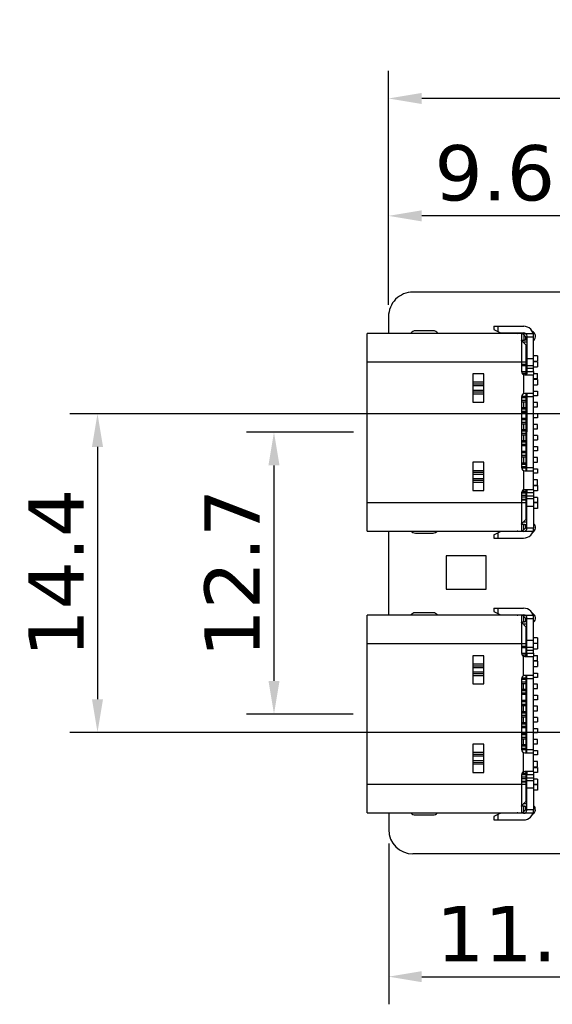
# Model space of a CAD drawing. Header units: millimetres. Extents: x 453.6 to 545.9, y 214.7 to 294.3.
# Tile 2 of 58: x 453.6 to 477.7, y 249.8 to 294.3. Entities that reach past the tile are written whole.
import ezdxf

# ---------------------------------------------------------------- set-up
doc = ezdxf.new("R2010")
doc.units = ezdxf.units.MM
doc.header["$LTSCALE"] = 30.734
doc.header["$PDMODE"] = 3
doc.header["$PDSIZE"] = 0.3125
doc.layers.get('0').update_dxf_attribs({"linetype": 'CONTINUOUS'})
doc.layers.get('Defpoints').update_dxf_attribs({"linetype": 'CONTINUOUS'})
doc.layers.add('dim', color=6, linetype='CONTINUOUS', lineweight=9)
doc.styles.add('Verdana', font='verdana.ttf', dxfattribs={"height": 2.5})
doc.dimstyles.new('aaaaaaaa 3.0', dxfattribs={"dimtxt": 2.5, "dimasz": 1.5, "dimexe": 1.25, "dimexo": 0.625, "dimtad": 1, "dimdec": 1, "dimzin": 9, "dimdsep": 46, "dimtxsty": 'Verdana', "dimcen": 0, "dimazin": 0, "dimtfac": 1, "dimtofl": 0, "dimtmove": 0, "dimatfit": 3, "dimfxl": 1, "dimlwd": 25, "dimlwe": 25, "dimarcsym": 0})

# ---------------------------------------------------------------- blocks, each defined once
blk = doc.blocks.new('*D43')
at = {"layer": 'Defpoints', "color": 0}
for p in [(470.333, 290.736), (470.333, 280.776), (531.743, 280.765)]:
    blk.add_point(p, dxfattribs=at)
at = {"layer": 'dim', "color": 0, "lineweight": 25}
for p, q in [((470.333, 281.401), (470.333, 291.986)), ((531.743, 281.39), (531.743, 291.986)), ((530.243, 290.736), (471.833, 290.736))]:
    blk.add_line(p, q, dxfattribs=at)
at = {"layer": 'dim', "color": 0}
for points in [[(471.833, 290.986), (471.833, 290.486), (470.333, 290.736)], [(530.243, 290.486), (530.243, 290.986), (531.743, 290.736)]]:
    blk.add_solid(points, dxfattribs=at)
at = {"layer": 'dim', "color": 0, "insert": (501.038, 292.66), "char_height": 2.5, "attachment_point": 5, "style": 'Verdana'}
blk.add_mtext('61.4', dxfattribs=at)
blk = doc.blocks.new('*D45')
at = {"layer": 'Defpoints', "color": 0}
for p in [(482.273, 276.474), (457.168, 262.063), (482.271, 262.063)]:
    blk.add_point(p, dxfattribs=at)
at = {"layer": 'dim', "color": 0, "lineweight": 25}
for p, q in [((481.648, 276.474), (455.918, 276.474)), ((457.168, 274.974), (457.168, 263.563)), ((481.646, 262.063), (455.918, 262.063))]:
    blk.add_line(p, q, dxfattribs=at)
at = {"layer": 'dim', "color": 0}
for points in [[(457.418, 274.974), (456.918, 274.974), (457.168, 276.474)], [(456.918, 263.563), (457.418, 263.563), (457.168, 262.063)]]:
    blk.add_solid(points, dxfattribs=at)
at = {"layer": 'dim', "color": 0, "insert": (455.289, 269.268), "char_height": 2.5, "attachment_point": 5, "rotation": 90, "style": 'Verdana'}
blk.add_mtext('14.4', dxfattribs=at)
blk = doc.blocks.new('*D46')
at = {"layer": 'Defpoints', "color": 0}
for p in [(469.366, 275.641), (465.151, 262.891), (469.364, 262.891)]:
    blk.add_point(p, dxfattribs=at)
at = {"layer": 'dim', "color": 0, "lineweight": 25}
for p, q in [((468.741, 275.641), (463.901, 275.641)), ((465.151, 274.141), (465.151, 264.391)), ((468.739, 262.891), (463.901, 262.891))]:
    blk.add_line(p, q, dxfattribs=at)
at = {"layer": 'dim', "color": 0}
for points in [[(465.401, 274.141), (464.901, 274.141), (465.151, 275.641)], [(464.901, 264.391), (465.401, 264.391), (465.151, 262.891)]]:
    blk.add_solid(points, dxfattribs=at)
at = {"layer": 'dim', "color": 0, "insert": (463.25, 269.266), "char_height": 2.5, "attachment_point": 5, "rotation": 90, "style": 'Verdana'}
blk.add_mtext('12.7', dxfattribs=at)
blk = doc.blocks.new('*D50')
at = {"layer": 'Defpoints', "color": 0}
for p in [(482.271, 262.063), (470.339, 257.665), (482.271, 251.01)]:
    blk.add_point(p, dxfattribs=at)
at = {"layer": 'dim', "color": 0, "lineweight": 25}
for p, q in [((482.271, 261.438), (482.271, 249.76)), ((470.339, 257.04), (470.339, 249.76)), ((471.839, 251.01), (480.771, 251.01))]:
    blk.add_line(p, q, dxfattribs=at)
at = {"layer": 'dim', "color": 0}
for points in [[(471.839, 251.26), (471.839, 250.76), (470.339, 251.01)], [(480.771, 250.76), (480.771, 251.26), (482.271, 251.01)]]:
    blk.add_solid(points, dxfattribs=at)
at = {"layer": 'dim', "color": 0, "insert": (476.305, 252.935), "char_height": 2.5, "attachment_point": 5, "style": 'Verdana'}
blk.add_mtext('11.9', dxfattribs=at)
blk = doc.blocks.new('*D51')
at = {"layer": 'Defpoints', "color": 0}
for p in [(470.333, 285.426), (470.333, 280.876), (479.943, 280.174)]:
    blk.add_point(p, dxfattribs=at)
at = {"layer": 'dim', "color": 0, "lineweight": 25}
for p, q in [((470.333, 281.501), (470.333, 286.676)), ((479.943, 280.799), (479.943, 286.676)), ((478.443, 285.426), (471.833, 285.426))]:
    blk.add_line(p, q, dxfattribs=at)
at = {"layer": 'dim', "color": 0}
for points in [[(471.833, 285.676), (471.833, 285.176), (470.333, 285.426)], [(478.443, 285.176), (478.443, 285.676), (479.943, 285.426)]]:
    blk.add_solid(points, dxfattribs=at)
at = {"layer": 'dim', "color": 0, "insert": (475.138, 287.352), "char_height": 2.5, "attachment_point": 5, "style": 'Verdana'}
blk.add_mtext('9.6', dxfattribs=at)

msp = doc.modelspace()

# ---------------------------------------------------------------- linework, layer by layer
at = {"linetype": 'Continuous'}
for p, q in [((484.429, 281.976), (471.433, 281.976)), ((470.333, 280.875), (470.333, 280.111)), ((472.349, 280.226), (471.549, 280.226)), ((475.097, 280.43), (475.097, 280.28)), ((475.097, 280.43), (476.447, 280.43)), ((475.097, 280.28), (475.397, 280.13)), ((475.297, 280.18), (475.297, 280.43)), ((469.365, 271.171), (469.367, 280.111)), ((476.397, 280.11), (469.367, 280.111)), ((475.397, 280.13), (476.447, 280.13)), ((475.527, 280.13), (475.527, 280.11)), ((475.677, 280.11), (475.677, 280.13)), ((476.347, 280.094), (476.347, 278.39)), ((476.547, 279.59), (476.347, 279.79)), ((476.399, 280.11), (476.878, 280.11)), ((476.547, 279.96), (476.399, 280.108)), ((476.412, 279.725), (476.597, 279.725)), ((476.447, 280.06), (476.447, 279.81)), ((476.447, 279.81), (476.483, 279.81)), ((476.597, 279.81), (476.483, 279.81)), ((476.547, 279.81), (476.547, 279.96)), ((476.547, 279.96), (476.897, 279.96)), ((476.597, 278.39), (476.597, 279.98)), ((476.897, 278.39), (476.897, 279.98)), ((476.547, 279.59), (476.547, 278.246)), ((469.367, 278.831), (476.547, 278.83)), ((476.547, 279.24), (476.597, 279.24)), ((476.597, 278.98), (476.897, 278.98)), ((477.075, 279.09), (476.897, 279.09)), ((476.897, 278.85), (477.075, 278.85)), ((477.075, 278.83), (476.897, 278.83)), ((477.075, 279.09), (477.075, 278.85)), ((477.075, 278.83), (477.075, 278.59)), ((476.547, 278.702), (476.347, 278.702)), ((476.547, 278.642), (476.347, 278.642)), ((476.597, 278.659), (476.897, 278.659)), ((476.897, 278.518), (476.597, 278.518)), ((476.597, 278.39), (476.897, 278.39)), ((476.897, 278.59), (477.075, 278.59)), ((474.147, 278.281), (474.146, 277)), ((474.647, 278.28), (474.147, 278.281)), ((474.646, 277), (474.647, 278.28)), ((476.547, 278.375), (476.349, 278.375)), ((476.368, 278.315), (476.547, 278.315)), ((476.447, 277.381), (476.447, 278.315)), ((476.497, 278.24), (476.871, 278.24)), ((476.896, 273.04), (476.897, 278.24)), ((476.897, 278.29), (477.075, 278.29)), ((477.075, 278.05), (476.897, 278.05)), ((477.075, 278.03), (476.897, 278.03)), ((477.075, 278.05), (477.075, 278.29)), ((477.075, 278.03), (477.075, 277.79)), ((474.147, 277.914), (474.647, 277.914)), ((474.147, 277.826), (474.647, 277.826)), ((474.647, 277.734), (474.147, 277.734)), ((474.147, 277.546), (474.647, 277.546)), ((476.897, 277.79), (477.075, 277.79)), ((476.897, 277.49), (477.075, 277.49)), ((477.075, 277.49), (477.075, 277.29)), ((474.647, 277.455), (474.147, 277.455)), ((474.647, 277.366), (474.147, 277.366)), ((476.346, 277.24), (476.346, 274.04)), ((476.546, 277.2), (476.346, 277.2)), ((476.546, 277.08), (476.346, 277.08)), ((476.547, 277.26), (476.35, 277.26)), ((476.897, 277.39), (476.497, 277.39)), ((476.547, 277.39), (476.546, 273.89)), ((476.596, 273.89), (476.597, 277.39)), ((476.897, 277.24), (476.597, 277.24)), ((477.075, 277.29), (476.897, 277.29)), ((474.146, 277), (474.646, 277)), ((476.346, 277.02), (476.546, 277.02)), ((476.346, 276.76), (476.546, 276.76)), ((476.346, 276.7), (476.546, 276.7)), ((476.446, 276.76), (476.446, 277.02)), ((477.075, 276.99), (476.896, 276.99)), ((476.896, 276.79), (477.075, 276.79)), ((477.075, 276.79), (477.075, 276.99)), ((476.546, 276.58), (476.346, 276.58)), ((476.546, 276.52), (476.346, 276.52)), ((476.546, 276.26), (476.346, 276.26)), ((476.546, 276.2), (476.346, 276.2)), ((476.896, 276.49), (477.075, 276.49)), ((477.075, 276.29), (476.896, 276.29)), ((477.075, 276.49), (477.075, 276.29)), ((476.546, 276.08), (476.346, 276.08)), ((476.346, 276.02), (476.546, 276.02)), ((476.346, 275.76), (476.546, 275.76)), ((476.446, 275.76), (476.446, 276.02)), ((477.074, 275.99), (476.896, 275.99)), ((476.896, 275.79), (477.074, 275.79)), ((477.074, 275.79), (477.074, 275.99)), ((476.346, 275.7), (476.546, 275.7)), ((476.546, 275.58), (476.346, 275.58)), ((476.346, 275.52), (476.546, 275.52)), ((476.346, 275.26), (476.546, 275.26)), ((476.446, 275.26), (476.446, 275.52)), ((477.074, 275.49), (476.896, 275.49)), ((476.896, 275.29), (477.074, 275.29)), ((477.074, 275.49), (477.074, 275.29)), ((476.346, 275.2), (476.546, 275.2)), ((476.546, 275.08), (476.346, 275.08)), ((476.546, 275.02), (476.346, 275.02)), ((476.896, 274.99), (477.074, 274.99)), ((477.074, 274.99), (477.074, 274.79)), ((476.546, 274.76), (476.346, 274.76)), ((476.546, 274.7), (476.346, 274.7)), ((476.546, 274.58), (476.346, 274.58)), ((476.346, 274.52), (476.546, 274.52)), ((476.446, 274.26), (476.446, 274.52)), ((477.074, 274.79), (476.896, 274.79)), ((477.074, 274.49), (476.896, 274.49)), ((477.074, 274.29), (477.074, 274.49)), ((474.146, 274.281), (474.146, 273)), ((474.646, 274.28), (474.146, 274.281)), ((474.646, 273), (474.646, 274.28)), ((476.346, 274.26), (476.546, 274.26)), ((476.346, 274.2), (476.546, 274.2)), ((476.546, 274.08), (476.346, 274.08)), ((476.546, 274.02), (476.349, 274.02)), ((476.596, 274.04), (476.896, 274.04)), ((476.896, 274.29), (477.074, 274.29)), ((476.896, 273.99), (477.074, 273.99)), ((477.074, 273.99), (477.074, 273.79)), ((474.146, 273.914), (474.646, 273.914)), ((474.146, 273.826), (474.646, 273.826)), ((474.646, 273.734), (474.146, 273.734)), ((474.146, 273.546), (474.646, 273.546)), ((476.446, 272.96), (476.446, 273.898)), ((476.496, 273.89), (476.896, 273.89)), ((477.074, 273.79), (476.896, 273.79)), ((477.074, 273.49), (476.896, 273.49)), ((477.074, 273.25), (477.074, 273.49)), ((474.646, 273.455), (474.146, 273.455)), ((474.646, 273.366), (474.146, 273.366)), ((476.87, 273.04), (476.496, 273.04)), ((476.546, 273.034), (476.546, 271.69)), ((476.896, 273.25), (477.074, 273.25)), ((476.896, 273.23), (477.074, 273.23)), ((477.074, 273.23), (477.074, 272.99)), ((474.146, 273), (474.646, 273)), ((476.346, 272.89), (476.345, 271.186)), ((476.546, 272.78), (476.346, 272.78)), ((476.346, 272.72), (476.546, 272.72)), ((476.346, 272.607), (476.546, 272.607)), ((476.347, 272.9), (476.546, 272.9)), ((476.365, 272.96), (476.546, 272.96)), ((476.595, 271.3), (476.596, 272.89)), ((476.896, 272.89), (476.596, 272.89)), ((476.596, 272.761), (476.896, 272.761)), ((476.896, 272.621), (476.596, 272.621)), ((476.896, 272.89), (476.895, 271.3)), ((477.074, 272.99), (476.896, 272.99)), ((477.074, 272.69), (476.896, 272.69)), ((477.074, 272.69), (477.074, 272.455)), ((476.546, 272.45), (469.366, 272.451)), ((476.346, 272.577), (476.546, 272.577)), ((476.596, 272.3), (476.896, 272.3)), ((477.074, 272.455), (476.896, 272.455)), ((477.074, 272.44), (476.896, 272.44)), ((477.074, 272.19), (476.896, 272.19)), ((477.074, 272.44), (477.074, 272.19)), ((476.596, 272.04), (476.546, 272.04)), ((476.345, 271.49), (476.546, 271.69)), ((476.545, 271.32), (476.397, 271.172)), ((476.596, 271.575), (476.43, 271.575)), ((476.445, 271.47), (476.445, 271.22)), ((476.482, 271.47), (476.445, 271.47)), ((476.482, 271.47), (476.595, 271.47)), ((476.545, 271.32), (476.545, 271.47)), ((476.545, 271.32), (476.895, 271.32)), ((469.365, 271.171), (476.395, 271.17)), ((470.335, 271.171), (470.336, 267.361)), ((471.547, 271.076), (472.347, 271.076)), ((475.095, 271), (475.395, 271.15)), ((475.095, 271), (475.095, 270.85)), ((475.095, 270.85), (476.445, 270.85)), ((475.295, 270.85), (475.295, 271.1)), ((476.445, 271.15), (475.395, 271.15)), ((475.525, 271.17), (475.525, 271.15)), ((475.675, 271.15), (475.675, 271.17)), ((476.397, 271.17), (476.876, 271.17)), ((472.943, 270.043), (472.943, 268.543)), ((474.743, 270.043), (472.943, 270.043)), ((474.743, 268.543), (474.743, 270.043)), ((472.943, 268.543), (474.743, 268.543)), ((469.363, 258.421), (469.365, 267.361)), ((476.395, 267.36), (469.365, 267.361)), ((472.347, 267.476), (471.547, 267.476)), ((475.095, 267.68), (475.095, 267.53)), ((475.095, 267.68), (476.445, 267.68)), ((475.095, 267.53), (475.395, 267.38)), ((475.295, 267.43), (475.295, 267.68)), ((475.395, 267.38), (476.445, 267.38)), ((475.525, 267.38), (475.525, 267.36)), ((475.675, 267.36), (475.675, 267.38)), ((476.345, 267.344), (476.344, 265.64)), ((476.396, 267.36), (476.876, 267.36)), ((476.545, 267.21), (476.396, 267.358)), ((476.445, 267.31), (476.445, 267.06)), ((476.545, 266.84), (476.345, 267.04)), ((476.41, 266.975), (476.595, 266.975)), ((476.445, 267.06), (476.481, 267.06)), ((476.595, 267.06), (476.481, 267.06)), ((476.545, 266.84), (476.544, 265.496)), ((476.545, 267.06), (476.545, 267.21)), ((476.545, 267.21), (476.895, 267.21)), ((476.594, 265.64), (476.595, 267.23)), ((476.894, 265.64), (476.895, 267.23)), ((476.545, 266.49), (476.595, 266.49)), ((469.365, 266.081), (476.545, 266.08)), ((476.545, 265.953), (476.345, 265.953)), ((476.595, 266.23), (476.895, 266.23)), ((476.595, 265.909), (476.895, 265.909)), ((477.073, 266.34), (476.895, 266.34)), ((476.895, 266.1), (477.073, 266.1)), ((477.073, 266.08), (476.895, 266.08)), ((477.073, 266.34), (477.073, 266.1)), ((477.073, 266.08), (477.073, 265.84)), ((474.144, 265.531), (474.144, 264.25)), ((474.644, 265.531), (474.144, 265.531)), ((474.644, 264.25), (474.644, 265.531)), ((476.545, 265.893), (476.345, 265.893)), ((476.544, 265.625), (476.347, 265.625)), ((476.366, 265.565), (476.544, 265.565)), ((476.444, 264.632), (476.444, 265.565)), ((476.494, 265.49), (476.869, 265.49)), ((476.894, 265.768), (476.594, 265.768)), ((476.594, 265.64), (476.894, 265.64)), ((476.894, 265.54), (477.073, 265.54)), ((476.894, 260.29), (476.894, 265.49)), ((476.895, 265.84), (477.073, 265.84)), ((477.073, 265.3), (477.073, 265.54)), ((474.144, 265.165), (474.644, 265.165)), ((474.144, 265.076), (474.644, 265.076)), ((477.073, 265.3), (476.894, 265.3)), ((477.073, 265.28), (476.894, 265.28)), ((476.894, 265.04), (477.073, 265.04)), ((477.073, 265.28), (477.073, 265.04)), ((474.644, 264.984), (474.144, 264.984)), ((474.144, 264.797), (474.644, 264.796)), ((474.644, 264.705), (474.144, 264.705)), ((474.644, 264.616), (474.144, 264.616)), ((476.894, 264.64), (476.494, 264.64)), ((476.544, 264.64), (476.544, 261.14)), ((476.594, 261.14), (476.594, 264.64)), ((476.894, 264.74), (477.072, 264.74)), ((477.072, 264.74), (477.072, 264.54)), ((474.144, 264.25), (474.644, 264.25)), ((476.344, 264.49), (476.344, 261.29)), ((476.544, 264.45), (476.344, 264.45)), ((476.544, 264.33), (476.344, 264.33)), ((476.344, 264.27), (476.544, 264.27)), ((476.544, 264.51), (476.347, 264.51)), ((476.444, 264.01), (476.444, 264.27)), ((476.894, 264.49), (476.594, 264.49)), ((477.072, 264.54), (476.894, 264.54)), ((477.072, 264.24), (476.894, 264.24)), ((477.072, 264.04), (477.072, 264.24)), ((476.344, 264.01), (476.544, 264.01)), ((476.344, 263.95), (476.544, 263.95)), ((476.544, 263.83), (476.344, 263.83)), ((476.544, 263.77), (476.344, 263.77)), ((476.894, 264.04), (477.072, 264.04)), ((476.894, 263.74), (477.072, 263.74)), ((477.072, 263.74), (477.072, 263.54)), ((476.544, 263.51), (476.344, 263.51)), ((476.544, 263.45), (476.344, 263.45)), ((476.544, 263.33), (476.344, 263.33)), ((476.344, 263.27), (476.544, 263.27)), ((476.444, 263.01), (476.444, 263.27)), ((477.072, 263.54), (476.894, 263.54)), ((477.072, 263.24), (476.894, 263.24)), ((477.072, 263.04), (477.072, 263.24)), ((476.344, 263.01), (476.544, 263.01)), ((476.344, 262.95), (476.544, 262.95)), ((476.544, 262.83), (476.344, 262.83)), ((476.894, 263.04), (477.072, 263.04)), ((476.344, 262.77), (476.544, 262.77)), ((476.344, 262.51), (476.544, 262.51)), ((476.344, 262.45), (476.544, 262.45)), ((476.444, 262.51), (476.444, 262.77)), ((477.072, 262.74), (476.894, 262.74)), ((476.894, 262.54), (477.072, 262.54)), ((477.072, 262.74), (477.072, 262.54)), ((476.544, 262.33), (476.344, 262.33)), ((476.544, 262.27), (476.344, 262.27)), ((476.544, 262.01), (476.344, 262.01)), ((476.544, 261.95), (476.344, 261.95)), ((476.894, 262.24), (477.072, 262.24)), ((477.072, 262.04), (476.894, 262.04)), ((477.072, 262.24), (477.072, 262.04)), ((474.144, 261.531), (474.144, 260.25)), ((474.644, 261.531), (474.144, 261.531)), ((474.644, 260.25), (474.644, 261.531)), ((476.544, 261.83), (476.344, 261.83)), ((476.344, 261.77), (476.544, 261.77)), ((476.344, 261.51), (476.544, 261.51)), ((476.444, 261.51), (476.444, 261.77)), ((477.072, 261.74), (476.894, 261.74)), ((476.894, 261.54), (477.072, 261.54)), ((477.072, 261.54), (477.072, 261.74)), ((474.144, 261.165), (474.644, 261.165)), ((474.144, 261.076), (474.644, 261.076)), ((476.344, 261.45), (476.544, 261.45)), ((476.544, 261.33), (476.344, 261.33)), ((476.544, 261.27), (476.347, 261.27)), ((476.444, 260.21), (476.444, 261.149)), ((476.494, 261.14), (476.894, 261.14)), ((476.594, 261.29), (476.894, 261.29)), ((476.894, 261.24), (477.072, 261.24)), ((477.072, 261.04), (476.894, 261.04)), ((477.072, 261.24), (477.072, 261.04)), ((474.644, 260.984), (474.144, 260.984)), ((474.144, 260.797), (474.644, 260.796)), ((474.644, 260.705), (474.144, 260.705)), ((474.644, 260.616), (474.144, 260.616)), ((477.072, 260.74), (476.894, 260.74)), ((477.072, 260.5), (477.072, 260.74)), ((474.144, 260.25), (474.644, 260.25)), ((476.344, 260.14), (476.343, 258.436)), ((476.345, 260.15), (476.544, 260.15)), ((476.363, 260.21), (476.544, 260.21)), ((476.868, 260.29), (476.494, 260.29)), ((476.544, 260.284), (476.543, 258.94)), ((476.593, 258.55), (476.594, 260.14)), ((476.894, 260.14), (476.594, 260.14)), ((476.894, 260.14), (476.893, 258.55)), ((476.894, 260.5), (477.072, 260.5)), ((476.894, 260.48), (477.072, 260.48)), ((477.072, 260.24), (476.894, 260.24)), ((477.072, 260.48), (477.072, 260.24)), ((476.543, 259.7), (469.363, 259.701)), ((476.543, 260.03), (476.343, 260.03)), ((476.343, 259.97), (476.543, 259.97)), ((476.343, 259.858), (476.543, 259.858)), ((476.343, 259.828), (476.543, 259.828)), ((476.593, 260.012), (476.893, 260.012)), ((476.893, 259.871), (476.593, 259.871)), ((477.072, 259.94), (476.893, 259.94)), ((477.072, 259.705), (476.893, 259.705)), ((477.072, 259.69), (476.893, 259.69)), ((477.072, 259.94), (477.072, 259.705)), ((477.072, 259.69), (477.072, 259.44)), ((476.593, 259.29), (476.543, 259.29)), ((476.593, 259.55), (476.893, 259.55)), ((477.072, 259.44), (476.893, 259.44)), ((476.343, 258.74), (476.543, 258.94)), ((476.593, 258.825), (476.428, 258.825)), ((469.363, 258.421), (476.393, 258.42)), ((470.339, 258.421), (470.339, 257.665)), ((475.393, 258.4), (475.093, 258.25)), ((475.293, 258.1), (475.293, 258.35)), ((476.443, 258.4), (475.393, 258.4)), ((475.523, 258.42), (475.523, 258.4)), ((475.673, 258.4), (475.673, 258.42)), ((476.543, 258.57), (476.395, 258.422)), ((476.395, 258.42), (476.874, 258.42)), ((476.443, 258.72), (476.443, 258.47)), ((476.48, 258.72), (476.443, 258.72)), ((476.48, 258.72), (476.593, 258.72)), ((476.543, 258.57), (476.543, 258.72)), ((476.543, 258.57), (476.893, 258.57)), ((471.545, 258.326), (472.345, 258.326)), ((475.093, 258.25), (475.093, 258.1)), ((475.093, 258.1), (476.443, 258.1)), ((484.425, 256.565), (471.439, 256.565))]:
    msp.add_line(p, q, dxfattribs=at)
for centre, radius, start, end in [((471.433, 280.876), 1.1, 90, 180.0158), ((471.549, 279.976), 0.25, 89.9899, 146.585), ((472.349, 279.976), 0.25, 33.3901, 89.9899), ((476.447, 279.98), 0.45, 359.9899, 89.9899), ((476.729, 279.975), 0.25, 312.6895, 62.5728), ((475.529, 279.975), 0.25, 135.0002, 146.585), ((476.189, 280.26), 0.15, 240.0858, 269.9899), ((476.447, 279.98), 0.15, 359.9899, 89.9899), ((476.497, 278.39), 0.15, 179.9899, 269.9899), ((476.497, 277.24), 0.15, 89.9899, 179.9899), ((476.496, 274.04), 0.15, 179.9899, 269.9899), ((476.496, 272.89), 0.15, 89.9899, 179.9899), ((476.445, 271.3), 0.45, 269.9899, 359.9899), ((476.445, 271.3), 0.15, 269.9899, 359.9899), ((476.727, 271.325), 0.25, 300.6994, 47.2376), ((471.547, 271.326), 0.25, 218.9485, 269.9899), ((472.347, 271.326), 0.25, 269.9899, 321.0014), ((475.527, 271.325), 0.25, 218.9485, 229.8602), ((476.188, 271.02), 0.15, 89.9899, 119.8941), ((471.546, 267.226), 0.25, 89.9899, 146.5849), ((472.346, 267.226), 0.25, 33.3901, 89.9899), ((475.526, 267.225), 0.25, 135.0002, 146.5849), ((476.187, 267.51), 0.15, 240.0858, 269.9899), ((476.445, 267.23), 0.45, 359.9899, 89.9899), ((476.445, 267.23), 0.15, 359.9899, 89.9899), ((476.726, 267.225), 0.25, 312.6895, 62.5728), ((476.494, 265.64), 0.15, 179.9899, 269.9899), ((476.494, 264.49), 0.15, 89.9899, 179.9899), ((476.494, 261.29), 0.15, 179.9899, 269.9899), ((476.494, 260.14), 0.15, 89.9899, 179.9899), ((471.545, 258.576), 0.25, 218.9484, 269.9899), ((472.345, 258.576), 0.25, 269.9899, 321.0014), ((475.525, 258.575), 0.25, 218.9484, 229.8602), ((476.185, 258.27), 0.15, 89.9899, 119.8941), ((476.443, 258.55), 0.45, 269.9899, 359.9899), ((476.443, 258.55), 0.15, 269.9899, 359.9899), ((476.725, 258.575), 0.25, 300.6994, 47.2376), ((471.439, 257.665), 1.1, 180.0158, 270.0004)]:
    msp.add_arc(centre, radius, start, end, dxfattribs=at)
for points, knots in [([(476.347, 280.094), (476.347, 280.095), (476.348, 280.097), (476.351, 280.1), (476.355, 280.102), (476.364, 280.105), (476.378, 280.107), (476.391, 280.108), (476.399, 280.108)], [0, 0, 0, 0, 0.051434, 0.114616, 0.198862, 0.307857, 0.603691, 1, 1, 1, 1]), ([(476.347, 279.789), (476.347, 279.791), (476.349, 279.795), (476.354, 279.799), (476.363, 279.803), (476.375, 279.805), (476.389, 279.807), (476.414, 279.809), (476.433, 279.809), (476.447, 279.81)], [0, 0, 0, 0, 0.049898, 0.113038, 0.199102, 0.310754, 0.447995, 0.609955, 1, 1, 1, 1]), ([(476.597, 278.39), (476.597, 278.379), (476.597, 278.357), (476.596, 278.326), (476.594, 278.298), (476.588, 278.274), (476.574, 278.255), (476.552, 278.245), (476.526, 278.241), (476.507, 278.24), (476.497, 278.24)], [0, 0, 0, 0, 0.152712, 0.297903, 0.428287, 0.53978, 0.63798, 0.740984, 0.861776, 1, 1, 1, 1]), ([(476.897, 278.39), (476.897, 278.38), (476.897, 278.361), (476.897, 278.333), (476.896, 278.307), (476.895, 278.284), (476.892, 278.266), (476.888, 278.252), (476.881, 278.242), (476.874, 278.24), (476.871, 278.24)], [0, 0, 0, 0, 0.184568, 0.362245, 0.525436, 0.668087, 0.785345, 0.875124, 0.941747, 1, 1, 1, 1]), ([(476.496, 273.04), (476.506, 273.039), (476.525, 273.039), (476.551, 273.035), (476.569, 273.026), (476.58, 273.016), (476.588, 273.003), (476.593, 272.982), (476.595, 272.954), (476.596, 272.923), (476.596, 272.901), (476.596, 272.89)], [0, 0, 0, 0, 0.138155, 0.258905, 0.36183, 0.410568, 0.460694, 0.572168, 0.702395, 0.847441, 1, 1, 1, 1]), ([(476.87, 273.04), (476.873, 273.04), (476.88, 273.038), (476.887, 273.028), (476.891, 273.014), (476.894, 272.995), (476.895, 272.973), (476.896, 272.947), (476.896, 272.919), (476.896, 272.9), (476.896, 272.89)], [0, 0, 0, 0, 0.058249, 0.124867, 0.214663, 0.331928, 0.474576, 0.637764, 0.815436, 1, 1, 1, 1]), ([(476.445, 271.47), (476.432, 271.47), (476.412, 271.471), (476.388, 271.473), (476.373, 271.475), (476.362, 271.477), (476.353, 271.481), (476.347, 271.485), (476.345, 271.489), (476.345, 271.491)], [0, 0, 0, 0, 0.390034, 0.551988, 0.689235, 0.800891, 0.886957, 0.950101, 1, 1, 1, 1]), ([(476.397, 271.172), (476.39, 271.172), (476.377, 271.173), (476.362, 271.175), (476.353, 271.178), (476.349, 271.18), (476.346, 271.183), (476.345, 271.185), (476.345, 271.186)], [0, 0, 0, 0, 0.396301, 0.692128, 0.801126, 0.885377, 0.948565, 1, 1, 1, 1]), ([(476.345, 267.344), (476.345, 267.345), (476.345, 267.348), (476.348, 267.35), (476.353, 267.352), (476.361, 267.355), (476.376, 267.357), (476.389, 267.358), (476.396, 267.358)], [0, 0, 0, 0, 0.051434, 0.114616, 0.198862, 0.307857, 0.603691, 1, 1, 1, 1]), ([(476.345, 267.039), (476.345, 267.041), (476.346, 267.045), (476.352, 267.049), (476.361, 267.053), (476.373, 267.055), (476.387, 267.057), (476.411, 267.059), (476.431, 267.06), (476.445, 267.06)], [0, 0, 0, 0, 0.049898, 0.113038, 0.199102, 0.310754, 0.447995, 0.609955, 1, 1, 1, 1]), ([(476.594, 265.64), (476.594, 265.629), (476.594, 265.607), (476.594, 265.576), (476.592, 265.548), (476.586, 265.524), (476.571, 265.505), (476.549, 265.495), (476.523, 265.491), (476.504, 265.491), (476.494, 265.49)], [0, 0, 0, 0, 0.152712, 0.297903, 0.428287, 0.53978, 0.63798, 0.740984, 0.861776, 1, 1, 1, 1]), ([(476.894, 265.64), (476.894, 265.63), (476.894, 265.611), (476.894, 265.583), (476.894, 265.557), (476.893, 265.534), (476.89, 265.516), (476.886, 265.502), (476.879, 265.492), (476.872, 265.49), (476.869, 265.49)], [0, 0, 0, 0, 0.184568, 0.362245, 0.525436, 0.668087, 0.785345, 0.875124, 0.941747, 1, 1, 1, 1]), ([(476.494, 260.29), (476.504, 260.29), (476.522, 260.289), (476.549, 260.285), (476.567, 260.277), (476.577, 260.266), (476.585, 260.253), (476.591, 260.232), (476.593, 260.204), (476.594, 260.173), (476.594, 260.151), (476.594, 260.14)], [0, 0, 0, 0, 0.138155, 0.258905, 0.36183, 0.410568, 0.460694, 0.572168, 0.702395, 0.847441, 1, 1, 1, 1]), ([(476.868, 260.29), (476.871, 260.29), (476.878, 260.288), (476.885, 260.278), (476.889, 260.264), (476.892, 260.246), (476.893, 260.223), (476.893, 260.197), (476.894, 260.169), (476.894, 260.15), (476.894, 260.14)], [0, 0, 0, 0, 0.058249, 0.124867, 0.214663, 0.331928, 0.474576, 0.637764, 0.815436, 1, 1, 1, 1]), ([(476.443, 258.72), (476.429, 258.721), (476.41, 258.721), (476.386, 258.723), (476.371, 258.725), (476.359, 258.728), (476.351, 258.731), (476.345, 258.735), (476.343, 258.739), (476.343, 258.741)], [0, 0, 0, 0, 0.390034, 0.551988, 0.689235, 0.800891, 0.886957, 0.950101, 1, 1, 1, 1]), ([(476.395, 258.422), (476.388, 258.422), (476.375, 258.423), (476.36, 258.425), (476.351, 258.428), (476.347, 258.43), (476.344, 258.433), (476.343, 258.435), (476.343, 258.436)], [0, 0, 0, 0, 0.396301, 0.692128, 0.801126, 0.885377, 0.948565, 1, 1, 1, 1])]:
    msp.add_open_spline(points, degree=3, knots=knots, dxfattribs=at)

# ---------------------------------------------------------------- dimensions: what is measured, and where the dimension line sits
at = {"layer": 'dim'}
dim = msp.add_linear_dim(base=(470.333, 290.736), p1=(531.743, 280.765), p2=(470.333, 280.776), dimstyle='aaaaaaaa 3.0', dxfattribs=at)
dim.commit()
dim.dimension.update_dxf_attribs({"geometry": '*D43', "text_midpoint": (501.038, 290.736), "dimtype": 160})
for base, p1, p2, picture, middle in [((470.333, 285.426), (479.943, 280.174), (470.333, 280.876), '*D51', (475.138, 287.352)), ((482.271, 251.01), (470.339, 257.665), (482.271, 262.063), '*D50', (476.305, 252.935))]:
    dim = msp.add_linear_dim(base=base, p1=p1, p2=p2, dimstyle='aaaaaaaa 3.0', dxfattribs=at)
    dim.commit()
    dim.dimension.update_dxf_attribs({"geometry": picture, "text_midpoint": middle})
dim = msp.add_linear_dim(base=(457.168, 262.063), p1=(482.273, 276.474), p2=(482.271, 262.063), angle=90, dimstyle='aaaaaaaa 3.0', dxfattribs=at)
dim.commit()
dim.dimension.update_dxf_attribs({"geometry": '*D45', "text_midpoint": (457.168, 269.268), "dimtype": 160})
dim = msp.add_linear_dim(base=(465.1515, 262.8913), p1=(469.3662, 275.6411), p2=(469.364, 262.8913), angle=90, dimstyle='aaaaaaaa 3.0', dxfattribs=at)
dim.commit()
dim.dimension.update_dxf_attribs({"geometry": '*D46', "text_midpoint": (463.2505, 269.2662)})

doc.saveas('drawing.dxf')
